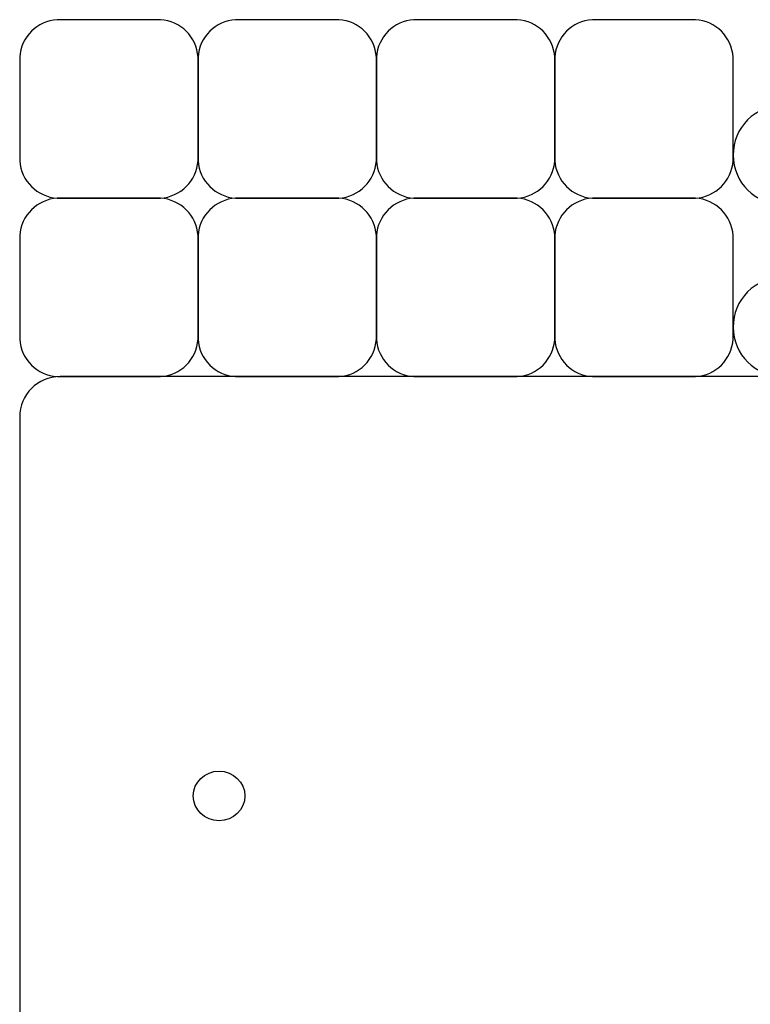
# Model space of a CAD drawing. Extents: x 0.7 to 99.3, y 6.7 to 106.
# Tile 2 of 4: x 0.7 to 37.5, y 56.3 to 105.9. Entities that reach past the tile are written whole.
import ezdxf

# ---------------------------------------------------------------- set-up
doc = ezdxf.new("R2010")
doc.units = 0
doc.layers.get('0').update_dxf_attribs({"linetype": 'CONTINUOUS'})

msp = doc.modelspace()

# ---------------------------------------------------------------- linework, layer by layer
at = {"color": 7}
for points in [[(7.8177, 105.919606), (2.616983, 105.919606)], [(16.804163, 105.919606), (11.603446, 105.919606)], [(25.790625, 105.919606), (20.589909, 105.919606)], [(34.777087, 105.919606), (29.576372, 105.919606)], [(0.72411, 104.036653), (0.72411, 98.816092)], [(9.710573, 98.816092), (9.710573, 104.036653)], [(9.710573, 104.036653), (9.710573, 98.816092)], [(18.697036, 98.816092), (18.697036, 104.036653)], [(18.697036, 104.036653), (18.697036, 98.816092)], [(27.683498, 98.816092), (27.683498, 104.036653)], [(27.683498, 104.036653), (27.683498, 98.816092)], [(36.66996, 98.816092), (36.66996, 104.036653)], [(7.8177, 96.933142), (2.616983, 96.933142)], [(2.616983, 96.933142), (7.8177, 96.933142)], [(16.804163, 96.933142), (11.603446, 96.933142)], [(11.603446, 96.933142), (16.804163, 96.933142)], [(20.589909, 96.933142), (25.790625, 96.933142)], [(25.790625, 96.933142), (20.589909, 96.933142)], [(34.777087, 96.933142), (29.576372, 96.933142)], [(29.576372, 96.933142), (34.777087, 96.933142)], [(0.72411, 95.050189), (0.72411, 89.829629)], [(9.710573, 89.829629), (9.710573, 95.050189)], [(9.710573, 95.050189), (9.710573, 89.829629)], [(18.697036, 89.829629), (18.697036, 95.050189)], [(18.697036, 95.050189), (18.697036, 89.829629)], [(27.683498, 89.829629), (27.683498, 95.050189)], [(27.683498, 95.050189), (27.683498, 89.829629)], [(36.66996, 89.829629), (36.66996, 95.050189)], [(2.616983, 87.946679), (7.8177, 87.946679)], [(97.244193, 87.946879), (2.755904, 87.946879)], [(11.603446, 87.946679), (16.804163, 87.946679)], [(20.589909, 87.946679), (25.790625, 87.946679)], [(29.576372, 87.946679), (34.777087, 87.946679)], [(0.723987, 85.914445), (0.723987, 8.698486)]]:
    msp.add_lwpolyline(points, dxfattribs=at)
msp.add_lwpolyline([(10.769885, 68.084527)], close=True, dxfattribs=at)
for points in [[(2.616983, 105.919606), (1.600865, 105.854839), (0.794167, 105.05131), (0.72411, 104.036653)], [(9.710573, 104.036653), (9.640517, 105.05131), (8.833818, 105.854839), (7.8177, 105.919606)], [(11.603446, 105.919606), (10.587328, 105.854839), (9.78063, 105.05131), (9.710573, 104.036653)], [(18.697036, 104.036653), (18.62698, 105.05131), (17.820281, 105.854839), (16.804163, 105.919606)], [(20.589909, 105.919606), (19.573791, 105.854839), (18.767092, 105.05131), (18.697036, 104.036653)], [(27.683498, 104.036653), (27.613442, 105.05131), (26.806744, 105.854839), (25.790625, 105.919606)], [(29.576372, 105.919606), (28.560254, 105.854839), (27.753555, 105.05131), (27.683498, 104.036653)], [(36.66996, 104.036653), (36.599904, 105.05131), (35.793206, 105.854839), (34.777087, 105.919606)], [(39.169721, 101.607151), (38.506667, 101.607088), (37.870796, 101.343624), (37.401998, 100.874722)], [(37.401998, 100.874722), (36.933199, 100.405821), (36.669877, 99.769891), (36.66996, 99.106837)], [(0.72411, 98.816092), (0.794167, 97.801436), (1.600865, 96.997909), (2.616983, 96.933142)], [(7.8177, 96.933142), (8.833818, 96.997909), (9.640517, 97.801436), (9.710573, 98.816092)], [(9.710573, 98.816092), (9.78063, 97.801436), (10.587328, 96.997909), (11.603446, 96.933142)], [(16.804163, 96.933142), (17.820281, 96.997909), (18.62698, 97.801436), (18.697036, 98.816092)], [(18.697036, 98.816092), (18.767092, 97.801436), (19.573791, 96.997909), (20.589909, 96.933142)], [(25.790625, 96.933142), (26.806744, 96.997909), (27.613442, 97.801436), (27.683498, 98.816092)], [(27.683498, 98.816092), (27.753555, 97.801436), (28.560254, 96.997909), (29.576372, 96.933142)], [(34.777087, 96.933142), (35.793206, 96.997909), (36.599904, 97.801436), (36.66996, 98.816092)], [(36.66996, 99.106837), (36.670092, 97.726312), (37.789196, 96.607209), (39.169721, 96.607076)], [(2.616983, 96.933142), (1.600865, 96.868375), (0.794167, 96.064846), (0.72411, 95.050189)], [(9.710573, 95.050189), (9.640517, 96.064846), (8.833818, 96.868375), (7.8177, 96.933142)], [(11.603446, 96.933142), (10.587328, 96.868375), (9.78063, 96.064846), (9.710573, 95.050189)], [(18.697036, 95.050189), (18.62698, 96.064846), (17.820281, 96.868375), (16.804163, 96.933142)], [(20.589909, 96.933142), (19.573791, 96.868375), (18.767092, 96.064846), (18.697036, 95.050189)], [(27.683498, 95.050189), (27.613442, 96.064846), (26.806744, 96.868375), (25.790625, 96.933142)], [(29.576372, 96.933142), (28.560254, 96.868375), (27.753555, 96.064846), (27.683498, 95.050189)], [(36.66996, 95.050189), (36.599904, 96.064846), (35.793206, 96.868375), (34.777087, 96.933142)], [(39.169721, 92.946753), (38.506667, 92.94669), (37.870796, 92.683227), (37.401998, 92.214325)], [(37.401998, 92.214325), (36.933199, 91.745423), (36.669877, 91.109494), (36.66996, 90.446439)], [(36.66996, 90.446439), (36.670092, 89.065914), (37.789196, 87.946811), (39.169721, 87.946679)], [(0.72411, 89.829629), (0.794167, 88.814972), (1.600865, 88.011446), (2.616983, 87.946679)], [(7.8177, 87.946679), (8.833818, 88.011446), (9.640517, 88.814972), (9.710573, 89.829629)], [(9.710573, 89.829629), (9.78063, 88.814972), (10.587328, 88.011446), (11.603446, 87.946679)], [(16.804163, 87.946679), (17.820281, 88.011446), (18.62698, 88.814972), (18.697036, 89.829629)], [(18.697036, 89.829629), (18.767092, 88.814972), (19.573791, 88.011446), (20.589909, 87.946679)], [(25.790625, 87.946679), (26.806744, 88.011446), (27.613442, 88.814972), (27.683498, 89.829629)], [(27.683498, 89.829629), (27.753555, 88.814972), (28.560254, 88.011446), (29.576372, 87.946679)], [(34.777087, 87.946679), (35.793206, 88.011446), (36.599904, 88.814972), (36.66996, 89.829629)], [(2.755904, 87.946879), (1.630176, 87.946879), (0.723987, 87.040173), (0.723987, 85.914445)], [(9.469706, 66.834474), (9.469631, 67.524999), (10.051739, 68.084693), (10.769885, 68.084527)], [(10.769885, 68.084527), (11.487817, 68.084405), (12.069623, 67.524793), (12.069548, 66.834474)], [(10.769885, 65.584423), (10.051729, 65.584257), (9.469616, 66.14394), (9.469706, 66.834474)], [(12.069548, 66.834474), (12.069638, 66.144144), (11.487828, 65.584545), (10.769885, 65.584423)]]:
    msp.add_open_spline(points, degree=3, dxfattribs=at)

doc.saveas('drawing.dxf')
